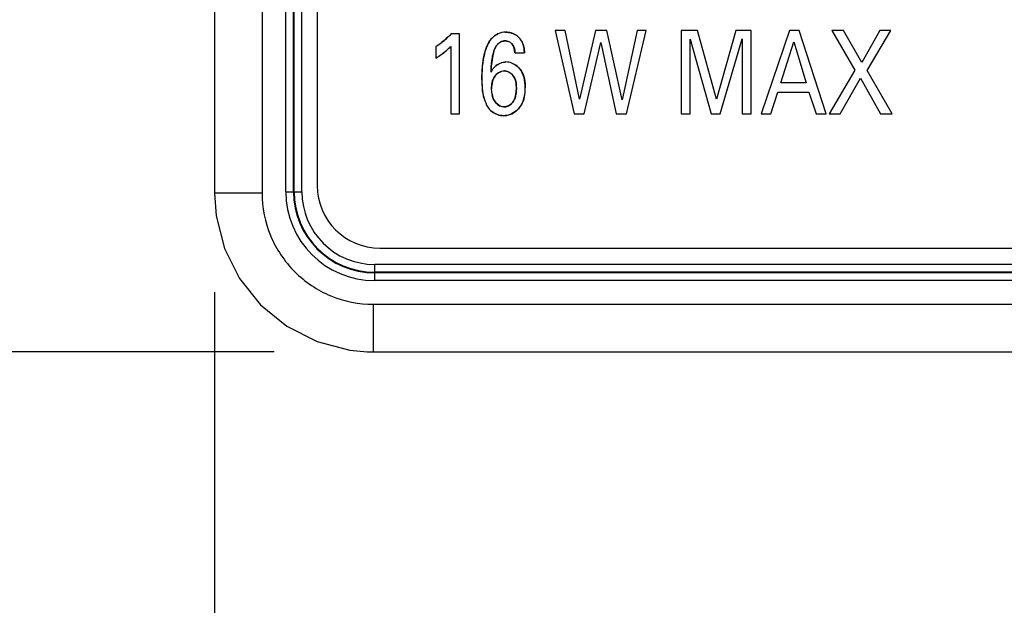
# Model space of a CAD drawing. Header units: inches. Extents: x 0 to 34, y 0 to 22.
# Tile 73 of 117: x 15.139 to 15.759, y 13.97 to 14.338. Entities that reach past the tile are written whole.
import ezdxf

# ---------------------------------------------------------------- set-up
doc = ezdxf.new("R2010")
doc.units = ezdxf.units.IN
doc.header["$LTSCALE"] = 1.87
doc.header["$MEASUREMENT"] = 0
doc.layers.get('0').update_dxf_attribs({"linetype": 'CONTINUOUS'})
doc.layers.add('02___PRT_ALL_AXES', color=7, linetype='CONTINUOUS')
doc.layers.add('DIMENSIONS', color=7, linetype='CONTINUOUS')
doc.styles.get("Standard").update_dxf_attribs({"font": 'txt', "width": 0.8})
doc.dimstyles.new('DIMSTYLE_1', dxfattribs={"dimtxt": 0.125, "dimasz": 0.18, "dimexe": 0.125, "dimexo": 0.0625, "dimgap": 0.03125, "dimtad": 0, "dimtih": 1, "dimtoh": 1, "dimdsep": 46, "dimtxsty": 'STANDARD', "dimblk": '_FILLED', "dimblk1": '_FILLED', "dimblk2": '_FILLED', "dimcen": 0.09, "dimazin": 2, "dimtp": 0.001, "dimtm": 0.001, "dimtfac": 1, "dimtofl": 0, "dimtmove": 0, "dimatfit": 3, "dimldrblk": '_FILLED', "dimfxl": 1, "dimtolj": 1, "dimarcsym": 0})
doc.dimstyles.new('DIMSTYLE_2', dxfattribs={"dimtxt": 0.125, "dimasz": 0.18, "dimexe": 0.125, "dimexo": 0.0625, "dimgap": 0.03125, "dimtad": 0, "dimtih": 1, "dimtoh": 1, "dimdsep": 46, "dimtxsty": 'STANDARD', "dimblk": '_FILLED', "dimblk1": '_FILLED', "dimblk2": '_FILLED', "dimcen": 0.09, "dimazin": 2, "dimtfac": 1, "dimtofl": 0, "dimtmove": 0, "dimatfit": 3, "dimldrblk": '_FILLED', "dimfxl": 1, "dimtolj": 1, "dimarcsym": 0})

# ---------------------------------------------------------------- blocks, each defined once
blk = doc.blocks.new('*D10')
at = {"layer": 'DIMENSIONS', "color": 2, "linetype": 'CONTINUOUS'}
blk.add_line((16.89431, 14.80261), (14.57443, 14.80261), dxfattribs=at)
at = {"layer": 'DIMENSIONS', "color": 2, "linetype": 'CONTINUOUS', "insert": (14.51193, 14.86511), "char_height": 0.125, "width": 1.225, "attachment_point": 3, "rotation": 360, "line_spacing_factor": 0.9}
blk.add_mtext('17.11{\\ftxt.shx;\\W1.000000;\\H0.125000; }[.673]', dxfattribs=at)
blk = doc.blocks.new('_FILLED')
at = {"color": 0, "linetype": 'BYBLOCK'}
blk.add_solid([(0, 0), (-1, 0.1736), (-1, -0.1736)], dxfattribs=at)
blk = doc.blocks.new('*D11')
at = {"layer": 'DIMENSIONS', "color": 2, "linetype": 'CONTINUOUS'}
blk.add_line((15.29942, 14.12916), (14.57443, 14.12916), dxfattribs=at)
at = {"layer": 'DIMENSIONS', "color": 2, "linetype": 'CONTINUOUS', "insert": (14.51193, 14.19166), "char_height": 0.125, "width": 0.825, "attachment_point": 3, "rotation": 360, "line_spacing_factor": 0.9}
blk.add_mtext('0{\\ftxt.shx;\\W1.000000;\\H0.125000; }[.000]', dxfattribs=at)
blk = doc.blocks.new('*D12')
at = {"layer": 'DIMENSIONS', "color": 2, "linetype": 'CONTINUOUS'}
blk.add_line((16.90316, 15.76149), (14.57443, 15.76149), dxfattribs=at)
at = {"layer": 'DIMENSIONS', "color": 2, "linetype": 'CONTINUOUS', "insert": (14.51193, 15.82399), "char_height": 0.125, "width": 1.325, "attachment_point": 3, "rotation": 360, "line_spacing_factor": 0.9}
blk.add_mtext('41.46{\\ftxt.shx;\\W1.000000;\\H0.125000; }[1.632]', dxfattribs=at)
blk = doc.blocks.new('*D13')
at = {"layer": 'DIMENSIONS', "color": 2, "linetype": 'CONTINUOUS'}
for p, q in [((14.91446, 15.71592), (14.84121, 15.5385)), ((15.57912, 15.71592), (14.91446, 15.71592)), ((14.84121, 15.5385), (14.57443, 15.5385))]:
    blk.add_line(p, q, dxfattribs=at)
at = {"layer": 'DIMENSIONS', "color": 2, "linetype": 'CONTINUOUS', "insert": (14.51193, 15.601), "char_height": 0.125, "width": 1.225, "attachment_point": 3, "rotation": 360, "line_spacing_factor": 0.9}
blk.add_mtext('40.3{\\ftxt.shx;\\W1.000000;\\H0.125000; }[1.587]', dxfattribs=at)
blk = doc.blocks.new('*D14')
at = {"layer": 'DIMENSIONS', "color": 2, "linetype": 'CONTINUOUS'}
blk.add_line((15.29942, 17.56775), (14.57443, 17.56775), dxfattribs=at)
at = {"layer": 'DIMENSIONS', "color": 2, "linetype": 'CONTINUOUS', "insert": (14.51193, 17.63025), "char_height": 0.125, "width": 1.325, "attachment_point": 3, "rotation": 360, "line_spacing_factor": 0.9}
blk.add_mtext('87.34{\\ftxt.shx;\\W1.000000;\\H0.125000; }[3.439]', dxfattribs=at)
blk = doc.blocks.new('*D17')
at = {"layer": 'DIMENSIONS', "color": 2, "linetype": 'CONTINUOUS'}
blk.add_line((15.26193, 14.16666), (15.26193, 13.42672), dxfattribs=at)
at = {"layer": 'DIMENSIONS', "color": 2, "linetype": 'CONTINUOUS', "insert": (15.19943, 13.36422), "char_height": 0.125, "width": 0.825, "attachment_point": 3, "rotation": 90, "line_spacing_factor": 0.9}
blk.add_mtext('0{\\ftxt.shx;\\W1.000000;\\H0.125000; }[.000]', dxfattribs=at)
blk = doc.blocks.new('*D20')
at = {"layer": 'DIMENSIONS', "color": 2, "linetype": 'CONTINUOUS'}
blk.add_line((22.27556, 14.16618), (22.27556, 13.42672), dxfattribs=at)
at = {"layer": 'DIMENSIONS', "color": 2, "linetype": 'CONTINUOUS', "insert": (22.21306, 13.36422), "char_height": 0.125, "width": 1.425, "attachment_point": 3, "rotation": 90, "line_spacing_factor": 0.9}
blk.add_mtext('178.15{\\ftxt.shx;\\W1.000000;\\H0.125000; }[7.014]', dxfattribs=at)
blk = doc.blocks.new('*D21')
at = {"layer": 'DIMENSIONS', "color": 2, "linetype": 'CONTINUOUS'}
blk.add_line((16.07496, 14.53916), (16.07496, 13.42672), dxfattribs=at)
at = {"layer": 'DIMENSIONS', "color": 2, "linetype": 'CONTINUOUS', "insert": (16.01246, 13.36422), "char_height": 0.125, "width": 1.225, "attachment_point": 3, "rotation": 90, "line_spacing_factor": 0.9}
blk.add_mtext('20.65{\\ftxt.shx;\\W1.000000;\\H0.125000; }[.813]', dxfattribs=at)
blk = doc.blocks.new('*D22')
at = {"layer": 'DIMENSIONS', "color": 2, "linetype": 'CONTINUOUS'}
blk.add_line((17.25968, 15.36721), (17.25968, 13.42672), dxfattribs=at)
at = {"layer": 'DIMENSIONS', "color": 2, "linetype": 'CONTINUOUS', "insert": (17.19718, 13.36422), "char_height": 0.125, "width": 1.325, "attachment_point": 3, "rotation": 90, "line_spacing_factor": 0.9}
blk.add_mtext('50.74{\\ftxt.shx;\\W1.000000;\\H0.125000; }[1.998]', dxfattribs=at)
blk = doc.blocks.new('*D23')
at = {"layer": 'DIMENSIONS', "color": 2, "linetype": 'CONTINUOUS'}
blk.add_line((16.01246, 14.55737), (14.57443, 14.55737), dxfattribs=at)
at = {"layer": 'DIMENSIONS', "color": 2, "linetype": 'CONTINUOUS', "insert": (14.51193, 14.61987), "char_height": 0.125, "width": 1.225, "attachment_point": 3, "rotation": 360, "line_spacing_factor": 0.9}
blk.add_mtext('10.88{\\ftxt.shx;\\W1.000000;\\H0.125000; }[.428]', dxfattribs=at)
blk = doc.blocks.new('*D31')
at = {"layer": 'DIMENSIONS', "color": 2, "linetype": 'CONTINUOUS'}
blk.add_line((18.55906, 15.18446), (14.57443, 15.18446), dxfattribs=at)
at = {"layer": 'DIMENSIONS', "color": 2, "linetype": 'CONTINUOUS', "insert": (14.51193, 15.24696), "char_height": 0.125, "width": 1.225, "attachment_point": 3, "rotation": 360, "line_spacing_factor": 0.9}
blk.add_mtext('26.8{\\ftxt.shx;\\W1.000000;\\H0.125000; }[1.055]', dxfattribs=at)
blk = doc.blocks.new('*D32')
at = {"layer": 'DIMENSIONS', "color": 2, "linetype": 'CONTINUOUS'}
blk.add_line((18.74656, 14.99695), (18.74656, 13.42672), dxfattribs=at)
at = {"layer": 'DIMENSIONS', "color": 2, "linetype": 'CONTINUOUS', "insert": (18.68406, 13.36422), "char_height": 0.125, "width": 1.325, "attachment_point": 3, "rotation": 90, "line_spacing_factor": 0.9}
blk.add_mtext('88.51{\\ftxt.shx;\\W1.000000;\\H0.125000; }[3.485]', dxfattribs=at)

msp = doc.modelspace()

# ---------------------------------------------------------------- linework, layer by layer
at = {"color": 7, "linetype": 'CONTINUOUS'}
for p, q in [((15.26192, 17.46775), (15.26192, 14.22916)), ((15.29192, 17.46775), (15.29192, 14.22916)), ((15.30677, 14.23003), (15.30677, 17.46688)), ((15.31169, 14.23003), (15.31169, 17.46688)), ((15.31204, 14.23003), (15.31204, 17.46688)), ((15.31696, 14.23003), (15.31696, 17.46688)), ((15.47643, 14.33159), (15.48838, 14.27895)), ((15.48266, 14.33159), (15.47643, 14.33159)), ((15.49175, 14.28829), (15.48266, 14.33159)), ((15.50178, 14.33159), (15.49175, 14.28829)), ((15.509, 14.33159), (15.50178, 14.33159)), ((15.51851, 14.28792), (15.509, 14.33159)), ((15.52806, 14.33159), (15.51851, 14.28792)), ((15.5213, 14.27895), (15.53377, 14.33159)), ((15.53377, 14.33159), (15.52806, 14.33159)), ((15.55575, 14.33159), (15.55575, 14.27895)), ((15.56607, 14.33159), (15.55575, 14.33159)), ((15.57796, 14.28822), (15.56607, 14.33159)), ((15.59014, 14.33159), (15.57796, 14.28822)), ((15.59976, 14.33159), (15.59014, 14.33159)), ((15.59976, 14.27895), (15.59976, 14.33159)), ((15.62382, 14.33159), (15.6061, 14.27895)), ((15.63005, 14.33159), (15.62382, 14.33159)), ((15.64707, 14.27895), (15.63005, 14.33159)), ((15.65054, 14.33159), (15.66511, 14.30652)), ((15.658, 14.33159), (15.65054, 14.33159)), ((15.66937, 14.31132), (15.658, 14.33159)), ((15.68074, 14.33159), (15.66937, 14.31132)), ((15.67281, 14.30637), (15.68778, 14.33159)), ((15.68778, 14.33159), (15.68074, 14.33159)), ((15.41627, 14.32941), (15.41108, 14.32941)), ((15.41627, 14.27895), (15.41627, 14.32941)), ((15.56141, 14.32605), (15.57469, 14.27895)), ((15.56141, 14.27895), (15.56141, 14.32605)), ((15.58023, 14.27895), (15.59404, 14.32634)), ((15.59404, 14.32634), (15.59404, 14.27895)), ((15.61852, 14.29857), (15.62667, 14.32438)), ((15.62667, 14.32438), (15.63443, 14.29857)), ((15.40128, 14.32146), (15.40128, 14.31416)), ((15.41067, 14.32146), (15.41067, 14.27895)), ((15.49467, 14.27895), (15.5051, 14.32393)), ((15.5051, 14.32393), (15.51483, 14.27895)), ((15.45103, 14.31745), (15.45703, 14.31745)), ((15.66511, 14.30652), (15.64879, 14.27895)), ((15.68854, 14.27895), (15.67281, 14.30637)), ((15.65585, 14.27895), (15.66867, 14.30155)), ((15.66867, 14.30155), (15.6812, 14.27895)), ((15.43672, 14.29111), (15.4364, 14.29477)), ((15.63443, 14.29857), (15.61852, 14.29857)), ((15.6121, 14.27895), (15.61665, 14.29265)), ((15.61665, 14.29265), (15.63617, 14.29265)), ((15.63617, 14.29265), (15.64072, 14.27895)), ((15.41067, 14.27895), (15.41627, 14.27895)), ((15.48838, 14.27895), (15.49467, 14.27895)), ((15.51483, 14.27895), (15.5213, 14.27895)), ((15.55575, 14.27895), (15.56141, 14.27895)), ((15.57469, 14.27895), (15.58023, 14.27895)), ((15.59404, 14.27895), (15.59976, 14.27895)), ((15.6061, 14.27895), (15.6121, 14.27895)), ((15.64072, 14.27895), (15.64707, 14.27895)), ((15.64879, 14.27895), (15.65585, 14.27895)), ((15.6812, 14.27895), (15.68854, 14.27895)), ((15.29192, 14.22916), (15.26192, 14.22916)), ((15.30677, 14.23003), (15.31696, 14.23003)), ((15.36279, 14.17401), (15.36279, 14.1842)), ((16.28959, 14.1842), (15.36279, 14.1842)), ((16.28959, 14.17928), (15.36279, 14.17928)), ((16.28959, 14.17893), (15.36279, 14.17893)), ((16.28959, 14.17401), (15.36279, 14.17401)), ((15.36192, 14.15916), (15.36192, 14.12916)), ((15.36192, 14.15916), (16.37896, 14.15916)), ((15.35807, 14.12924), (15.36192, 14.12916)), ((15.36192, 14.12916), (16.37896, 14.12916))]:
    msp.add_line(p, q, dxfattribs=at)
at = {"color": 40, "linetype": 'CONTINUOUS'}
for p, q in [((15.40818, 14.32666), (15.41108, 14.32941)), ((15.45487, 14.32561), (15.45613, 14.32318)), ((15.43788, 14.31868), (15.43687, 14.31455)), ((15.45103, 14.31745), (15.45062, 14.32043)), ((15.45613, 14.32318), (15.4568, 14.32044)), ((15.4568, 14.32044), (15.45703, 14.31745)), ((15.43687, 14.31455), (15.43628, 14.3101)), ((15.43028, 14.30192), (15.43059, 14.30933)), ((15.43612, 14.30797), (15.43599, 14.30527)), ((15.43599, 14.30527), (15.43624, 14.30572)), ((15.43056, 14.29495), (15.43028, 14.30192)), ((15.45166, 14.29112), (15.45196, 14.29485)), ((15.45196, 14.29485), (15.45177, 14.29844))]:
    msp.add_line(p, q, dxfattribs=at)
at = {"color": 7, "linetype": 'CONTINUOUS'}
msp.add_lwpolyline([(15.26192, 14.22916), (15.26294, 14.2149), (15.26818, 14.19433), (15.27767, 14.1753), (15.29098, 14.15869), (15.30751, 14.14526), (15.3265, 14.13565), (15.34706, 14.13027), (15.35807, 14.12924)], dxfattribs=at)
at = {"color": 40, "linetype": 'CONTINUOUS'}
for centre, radius, start, end in [((15.36979, 14.37064), 0.05839, 306.99262, 311.12164), ((15.44553, 14.31829), 0.01224, 135.78976, 138.81061), ((15.44503, 14.31823), 0.01231, 49.10032, 54.5724), ((15.36504, 14.37713), 0.06643, 303.06692, 304.28616), ((15.36681, 14.37456), 0.06331, 304.27428, 307.00952), ((15.37984, 14.35174), 0.04324, 305.18647, 310.4602), ((15.38279, 14.34824), 0.03866, 310.5054, 313.63839), ((15.38459, 14.34635), 0.03605, 313.64513, 316.34653), ((15.37439, 14.35983), 0.05299, 300.5003, 301.11274), ((15.37625, 14.35681), 0.04945, 301.0728, 305.20577), ((15.50988, 14.30368), 0.07389, 175.01583, 176.67724), ((15.45165, 14.29399), 0.01521, 189.27658, 190.94536), ((15.44394, 14.29008), 0.01211, 229.24036, 231.67634), ((15.44317, 14.29148), 0.01372, 309.74975, 312.4868)]:
    msp.add_arc(centre, radius, start, end, dxfattribs=at)
at = {"color": 7, "linetype": 'CONTINUOUS'}
for centre, radius, start, end in [((15.36623, 14.37536), 0.0643, 303.03906, 306.97122), ((15.37977, 14.35184), 0.04336, 304.9641, 310.47822), ((15.3836, 14.34734), 0.03744, 310.48347, 316.29235), ((15.37591, 14.35733), 0.05007, 300.45221, 304.98029), ((15.61293, 14.29844), 0.17706, 177.36805, 177.79109), ((15.36279, 14.23003), 0.05602, 180, 270), ((15.36279, 14.23003), 0.0511, 180, 270), ((15.36279, 14.23003), 0.05075, 180, 270), ((15.36279, 14.23003), 0.04583, 180, 270)]:
    msp.add_arc(centre, radius, start, end, dxfattribs=at)
for points in [[(15.4452, 14.33043), (15.44359, 14.33043), (15.44193, 14.33005), (15.44041, 14.32937)], [(15.45487, 14.32561), (15.45413, 14.32662), (15.45321, 14.32752), (15.45217, 14.32826)], [(15.43605, 14.30657), (15.43617, 14.30925), (15.43637, 14.31189), (15.43687, 14.31457)], [(15.44538, 14.31168), (15.44285, 14.31168), (15.44021, 14.31045), (15.43833, 14.30861)], [(15.44908, 14.31097), (15.44788, 14.31143), (15.44662, 14.31168), (15.44538, 14.31168)], [(15.44148, 14.3053), (15.44241, 14.30579), (15.44343, 14.30608), (15.44444, 14.30608)], [(15.43028, 14.30192), (15.43028, 14.29752), (15.43049, 14.29287), (15.43171, 14.28861)], [(15.45693, 14.28963), (15.45738, 14.29157), (15.45756, 14.29357), (15.45756, 14.2955)], [(15.43171, 14.28861), (15.43224, 14.28675), (15.43296, 14.28497), (15.43395, 14.28332)], [(15.43395, 14.28332), (15.43459, 14.28229), (15.43544, 14.28137), (15.43644, 14.28058)], [(15.44415, 14.2834), (15.44336, 14.2834), (15.44259, 14.2836), (15.44185, 14.28393)], [(15.44392, 14.27786), (15.44677, 14.27786), (15.44968, 14.27905), (15.45195, 14.28094)], [(15.43644, 14.28058), (15.43857, 14.2789), (15.44134, 14.27786), (15.44392, 14.27786)]]:
    msp.add_open_spline(points, degree=3, dxfattribs=at)
for points, knots in [([(15.45217, 14.32826), (15.45112, 14.329), (15.44886, 14.33014), (15.4464, 14.33043), (15.4452, 14.33043)], [0, 0, 0, 0, 0.511357, 1, 1, 1, 1]), ([(15.41108, 14.32941), (15.41045, 14.32875), (15.40848, 14.32684), (15.40636, 14.32509), (15.4049, 14.32399)], [0, 0, 0, 0, 0.332874, 1, 1, 1, 1]), ([(15.44041, 14.32937), (15.43935, 14.32889), (15.43585, 14.3267), (15.431, 14.31727), (15.43028, 14.30811), (15.43028, 14.30192)], [0, 0, 0, 0, 0.111338, 0.390805, 1, 1, 1, 1]), ([(15.43687, 14.31457), (15.43704, 14.31551), (15.4378, 14.31889), (15.43966, 14.32373), (15.44359, 14.32496), (15.44491, 14.32496)], [0, 0, 0, 0, 0.19995, 0.719336, 1, 1, 1, 1]), ([(15.44491, 14.32496), (15.44634, 14.32496), (15.4501, 14.32358), (15.45101, 14.31956), (15.45103, 14.31745)], [0, 0, 0, 0, 0.403651, 1, 1, 1, 1]), ([(15.45703, 14.31745), (15.45697, 14.31944), (15.4567, 14.32236), (15.45535, 14.32491), (15.45487, 14.32561)], [0, 0, 0, 0, 0.701029, 1, 1, 1, 1]), ([(15.43833, 14.30861), (15.4379, 14.30819), (15.43699, 14.30713), (15.43636, 14.30594), (15.43599, 14.30527)], [0, 0, 0, 0, 0.429996, 1, 1, 1, 1]), ([(15.44444, 14.30608), (15.44697, 14.30608), (15.45179, 14.30228), (15.45196, 14.29721), (15.45196, 14.29485)], [0, 0, 0, 0, 0.518032, 1, 1, 1, 1]), ([(15.45756, 14.2955), (15.45756, 14.29971), (15.45641, 14.30648), (15.45094, 14.31027), (15.44908, 14.31097)], [0, 0, 0, 0, 0.687257, 1, 1, 1, 1]), ([(15.4364, 14.29477), (15.4364, 14.29746), (15.43696, 14.30171), (15.44026, 14.30467), (15.44148, 14.3053)], [0, 0, 0, 0, 0.671663, 1, 1, 1, 1]), ([(15.45196, 14.29485), (15.45196, 14.29179), (15.45117, 14.28624), (15.44611, 14.2834), (15.44415, 14.2834)], [0, 0, 0, 0, 0.609382, 1, 1, 1, 1]), ([(15.44185, 14.28393), (15.44058, 14.2845), (15.43808, 14.28666), (15.43702, 14.28951), (15.43672, 14.29111)], [0, 0, 0, 0, 0.458632, 1, 1, 1, 1]), ([(15.45195, 14.28094), (15.45244, 14.28136), (15.45493, 14.28374), (15.45632, 14.28692), (15.45693, 14.28963)], [0, 0, 0, 0, 0.187802, 1, 1, 1, 1]), ([(15.29192, 14.22916), (15.29192, 14.22005), (15.29557, 14.20165), (15.31115, 14.17838), (15.33441, 14.16281), (15.35282, 14.15916), (15.36192, 14.15916)], [0, 0, 0, 0, 0.249999, 0.5, 0.75, 1, 1, 1, 1])]:
    msp.add_open_spline(points, degree=3, knots=knots, dxfattribs=at)
at = {"color": 40, "linetype": 'CONTINUOUS'}
for points, knots in [([(15.4452, 14.33043), (15.4464, 14.33043), (15.44763, 14.33028), (15.44881, 14.32992), (15.44884, 14.32991)], [0, 0, 0, 0, 0.974791, 1, 1, 1, 1]), ([(15.43675, 14.32683), (15.43699, 14.32707), (15.43806, 14.32808), (15.43935, 14.32889), (15.44041, 14.32937)], [0, 0, 0, 0, 0.227978, 1, 1, 1, 1]), ([(15.44196, 14.32426), (15.44167, 14.32412), (15.44071, 14.32355), (15.43996, 14.32276), (15.43951, 14.32212)], [0, 0, 0, 0, 0.289479, 1, 1, 1, 1]), ([(15.44943, 14.32284), (15.44927, 14.32305), (15.4487, 14.32368), (15.44796, 14.32416), (15.44741, 14.32441)], [0, 0, 0, 0, 0.303499, 1, 1, 1, 1]), ([(15.43165, 14.31594), (15.432, 14.31741), (15.43257, 14.31935), (15.43332, 14.32126), (15.43352, 14.32173)], [0, 0, 0, 0, 0.749511, 1, 1, 1, 1]), ([(15.45274, 14.30879), (15.45317, 14.30842), (15.45424, 14.30737), (15.45506, 14.30615), (15.45549, 14.30534)], [0, 0, 0, 0, 0.37558, 1, 1, 1, 1]), ([(15.43867, 14.30296), (15.43857, 14.30284), (15.43774, 14.30173), (15.43721, 14.30048), (15.43691, 14.29932)], [0, 0, 0, 0, 0.113473, 1, 1, 1, 1]), ([(15.45083, 14.30158), (15.4508, 14.30165), (15.45033, 14.30254), (15.44969, 14.30338), (15.449, 14.30404)], [0, 0, 0, 0, 0.084765, 1, 1, 1, 1]), ([(15.43777, 14.28795), (15.43801, 14.28749), (15.43854, 14.28663), (15.43922, 14.28585), (15.43959, 14.28549)], [0, 0, 0, 0, 0.513568, 1, 1, 1, 1]), ([(15.44884, 14.28544), (15.44904, 14.28563), (15.44976, 14.28637), (15.45031, 14.28723), (15.45064, 14.28789)], [0, 0, 0, 0, 0.267345, 1, 1, 1, 1]), ([(15.45506, 14.28467), (15.45457, 14.28382), (15.45376, 14.28267), (15.45275, 14.28166), (15.45243, 14.28137)], [0, 0, 0, 0, 0.69881, 1, 1, 1, 1])]:
    msp.add_open_spline(points, degree=3, knots=knots, dxfattribs=at)
for points in [[(15.43352, 14.32173), (15.43424, 14.32341), (15.43513, 14.32501), (15.43632, 14.32636)], [(15.44491, 14.32496), (15.44391, 14.32496), (15.44287, 14.32471), (15.44196, 14.32426)], [(15.44741, 14.32441), (15.44662, 14.32477), (15.44575, 14.32496), (15.44491, 14.32496)], [(15.44884, 14.32991), (15.45002, 14.32955), (15.45115, 14.32898), (15.45217, 14.32826)], [(15.43951, 14.32212), (15.43879, 14.32111), (15.43828, 14.31992), (15.43788, 14.31868)], [(15.45062, 14.32043), (15.45037, 14.32131), (15.44998, 14.32215), (15.44943, 14.32284)], [(15.43059, 14.30933), (15.4308, 14.31155), (15.43114, 14.31376), (15.43165, 14.31594)], [(15.44179, 14.31091), (15.44295, 14.3114), (15.44418, 14.31168), (15.44538, 14.31168)], [(15.43834, 14.30861), (15.43932, 14.30958), (15.44051, 14.31037), (15.44179, 14.31091)], [(15.44672, 14.30557), (15.44599, 14.3059), (15.44522, 14.30608), (15.44444, 14.30608)], [(15.449, 14.30404), (15.44832, 14.30468), (15.44754, 14.30521), (15.44672, 14.30557)], [(15.44908, 14.31097), (15.44908, 14.31097), (15.44909, 14.31097), (15.44909, 14.31097)], [(15.44909, 14.31097), (15.45041, 14.31047), (15.45167, 14.30972), (15.45274, 14.30879)], [(15.43691, 14.29932), (15.43652, 14.29784), (15.4364, 14.29628), (15.4364, 14.29477)], [(15.44147, 14.3053), (15.4404, 14.30474), (15.43943, 14.30391), (15.43867, 14.30296)], [(15.44148, 14.3053), (15.44147, 14.3053), (15.44147, 14.3053), (15.44147, 14.3053)], [(15.45177, 14.29844), (15.45161, 14.29952), (15.45133, 14.30058), (15.45083, 14.30158)], [(15.45549, 14.30534), (15.45624, 14.30394), (15.45674, 14.3024), (15.45707, 14.30082)], [(15.45707, 14.30082), (15.45742, 14.29906), (15.45756, 14.29724), (15.45756, 14.2955)], [(15.43171, 14.28862), (15.43112, 14.29066), (15.43077, 14.29279), (15.43056, 14.29495)], [(15.43672, 14.29111), (15.43693, 14.29001), (15.43726, 14.28895), (15.43777, 14.28795)], [(15.45064, 14.28789), (15.45114, 14.2889), (15.45146, 14.29), (15.45166, 14.29112)], [(15.45693, 14.28962), (15.45654, 14.28788), (15.45593, 14.2862), (15.45506, 14.28467)], [(15.45693, 14.28963), (15.45693, 14.28963), (15.45693, 14.28962), (15.45693, 14.28962)], [(15.43959, 14.28549), (15.44033, 14.28478), (15.4412, 14.28418), (15.44213, 14.28381)], [(15.44415, 14.2834), (15.44495, 14.2834), (15.44576, 14.28359), (15.44652, 14.28391)], [(15.44652, 14.28391), (15.44736, 14.28427), (15.44816, 14.2848), (15.44884, 14.28544)], [(15.45194, 14.28094), (15.45075, 14.27994), (15.44938, 14.27914), (15.44793, 14.27861)], [(15.44007, 14.27856), (15.43876, 14.27904), (15.43752, 14.27973), (15.43643, 14.28058)], [(15.44392, 14.27786), (15.44265, 14.27786), (15.44133, 14.27811), (15.44007, 14.27856)], [(15.44793, 14.27861), (15.44663, 14.27812), (15.44527, 14.27786), (15.44392, 14.27786)]]:
    msp.add_open_spline(points, degree=3, dxfattribs=at)
at = {"layer": '02___PRT_ALL_AXES', "color": 7, "linetype": 'CONTINUOUS'}
for p, q in [((15.32663, 17.46432), (15.32663, 14.23385)), ((15.366, 14.19448), (16.28643, 14.19448))]:
    msp.add_line(p, q, dxfattribs=at)
msp.add_arc((15.366, 14.23385), 0.03937, 180, 270, dxfattribs=at)

# ---------------------------------------------------------------- dimensions: what is measured, and where the dimension line sits
at = {"layer": 'DIMENSIONS', "color": 2, "linetype": 'CONTINUOUS'}
for feature_location, offset, dtype, origin, dimstyle, picture, middle in [((15.29942, 17.56775), (-0.725, 0), 0, (15.36192, 14.12916), 'DIMSTYLE_1', '*D14', (13.84943, 17.56775)), ((15.2619278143, 14.1666558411), (0, -0.7399360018), 1, (15.2619278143, 17.4677542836), 'DIMSTYLE_2', '*D17', (15.2619278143, 12.9517198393)), ((22.27556, 14.16618), (0, -0.73947), 1, (15.26193, 17.46823), 'DIMSTYLE_1', '*D20', (22.27556, 12.65172)), ((16.90316, 15.76149), (-2.32874, 0), 0, (16.96566, 14.12916), 'DIMSTYLE_1', '*D12', (13.84943, 15.76149)), ((15.57912, 15.71592), (-1.00469, -0.17742), 0, (15.64162, 14.12916), 'DIMSTYLE_1', '*D13', (13.89943, 15.5385)), ((17.25968, 15.36721), (0, -1.9405), 1, (15.26193, 15.42971), 'DIMSTYLE_1', '*D22', (17.25968, 12.70172)), ((18.55906, 15.18446), (-3.98463, 0), 0, (18.62156, 14.12916), 'DIMSTYLE_1', '*D31', (13.89943, 15.18446)), ((18.74656, 14.99695), (0, -1.57024), 1, (15.26193, 15.05945), 'DIMSTYLE_1', '*D32', (18.74656, 12.70172)), ((16.89431, 14.80261), (-2.31988, 0), 0, (15.36192, 14.12916), 'DIMSTYLE_1', '*D10', (13.89943, 14.80261)), ((16.01246, 14.55737), (-1.43803, 0), 0, (16.07496, 14.12916), 'DIMSTYLE_1', '*D23', (13.89943, 14.55737)), ((16.07496, 14.53916), (0, -1.11244), 1, (15.26193, 14.60166), 'DIMSTYLE_1', '*D21', (16.07496, 12.75172)), ((15.2994232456, 14.1291649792), (-0.7249954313, 0), 0, (15.3619232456, 14.1291649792), 'DIMSTYLE_2', '*D11', (14.0994278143, 14.1291649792))]:
    dim = msp.add_ordinate_dim(feature_location=feature_location, offset=offset, dtype=dtype, origin=origin, dimstyle=dimstyle, dxfattribs=at)
    dim.commit()
    dim.dimension.update_dxf_attribs({"geometry": picture, "text_midpoint": middle})

doc.saveas('drawing.dxf')
